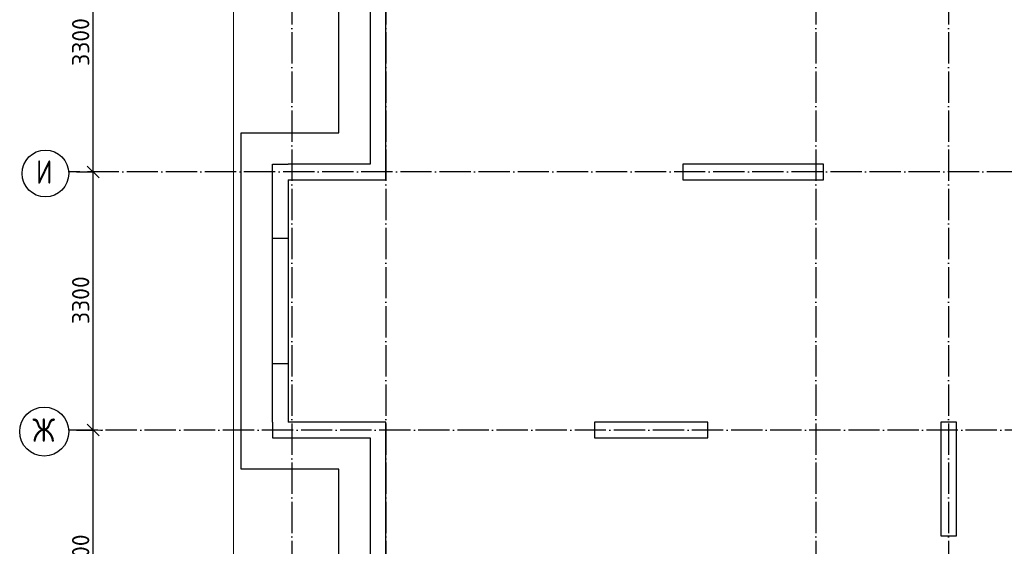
# Model space of a CAD drawing. Header units: millimetres. Extents: x -3483 to 105345, y -283423 to 72284.
# Tile 45 of 157: x 36517 to 49112, y -52985 to -46254. Entities that reach past the tile are written whole.
import ezdxf

# ---------------------------------------------------------------- set-up
doc = ezdxf.new("R2010")
doc.units = ezdxf.units.MM
doc.header["$PDMODE"] = 65
for name, pattern in [('______11', [500, 400, -50, 0, -50]), ('______2', [270, 200, -70]), ('______5', [1100, 800, -100, 100, -100])]:
    doc.linetypes.add(name, pattern=pattern)
for name, color, linetype, lineweight in [('Standard', 7, 'Continuous', 25), ('Колонна (1)', 7, 'Continuous', 35), ('Колонна (2)', 7, 'Continuous', 35), ('Размерная линия_ общее', 7, 'Continuous', 13), ('Стена_ общее', 7, 'Continuous', 35), ('Фундамент_ общее', 7, 'Continuous', 35)]:
    doc.layers.add(name, color=color, linetype=linetype, lineweight=lineweight)
doc.layers.add('Осевая линия_ общее', color=7, linetype='______5', lineweight=13, true_color=0xa0a0a0)
doc.styles.add('ISOCPEUR', font='ISOCPEUR')
doc.dimstyles.new('DIMSTYLE_4', dxfattribs={"dimtxt": 220, "dimasz": 250, "dimexe": 0, "dimexo": 0, "dimgap": 110, "dimtad": 2, "dimdec": 0, "dimrnd": 5, "dimzin": 12, "dimdsep": 46, "dimtxsty": 'ISOCPEUR', "dimblk1": 'ALL_ML_STRICH', "dimblk2": 'ALL_ML_STRICH', "dimsah": 1, "dimcen": 0, "dimclrd": 7, "dimclre": 256, "dimclrt": 7, "dimadec": 0, "dimazin": 0, "dimtfac": 1, "dimtdec": 0, "dimtix": 1, "dimtmove": 2, "dimatfit": 3, "dimfxl": 0, "dimtzin": 0, "dimlwd": 0, "dimlwe": -3, "dimarcsym": 0})

# ---------------------------------------------------------------- blocks, each defined once
blk = doc.blocks.new('ALL_ML_STRICH')
at = {"color": 0, "linetype": 'ByBlock', "lineweight": -2}
for p, q in [((-1, 0), (0.5, 0)), ((-0.3, -0.3), (0.3, 0.3)), ((0, -0.5), (0, 0.5))]:
    blk.add_line(p, q, dxfattribs=at)
blk = doc.blocks.new('*D69')
at = {"layer": 'DEFPOINTS', "color": 7, "linetype": 'Continuous', "lineweight": 13, "transparency": 33554687}
for p in [(37142, -51500), (37142, -54800), (37457, -54800)]:
    blk.add_point(p, dxfattribs=at)
at = {"layer": 'Размерная линия_ общее', "color": 253, "linetype": 'Continuous', "lineweight": -2, "true_color": 0xa0a0a0, "transparency": 33554687}
for p, q in [((37242, -51500), (37457, -51500)), ((37242, -54800), (37457, -54800))]:
    blk.add_line(p, q, dxfattribs=at)
at = {"layer": 'Размерная линия_ общее', "color": 7, "linetype": 'Continuous', "lineweight": -2, "transparency": 33554687}
blk.add_line((37457, -54800), (37457, -51500), dxfattribs=at)
at = {"layer": 'Размерная линия_ общее', "color": 7, "linetype": 'Continuous', "lineweight": 13, "transparency": 33554687, "xscale": 250, "yscale": 250, "zscale": 250}
for p, rotation in [((37457, -51500), 90), ((37457, -54800), 270)]:
    blk.add_blockref('ALL_ML_STRICH', p, dxfattribs=dict(at, rotation=rotation))
at = {"layer": 'Размерная линия_ общее', "color": 7, "linetype": 'Continuous', "lineweight": 13, "transparency": 33554687, "insert": (37297, -53139), "char_height": 220, "width": 880, "attachment_point": 5, "rotation": 90, "style": 'ISOCPEUR'}
blk.add_mtext('\\A1;{3300}', dxfattribs=at)
blk = doc.blocks.new('*D70')
at = {"layer": 'DEFPOINTS', "color": 7, "linetype": 'Continuous', "lineweight": 13, "transparency": 33554687}
for p in [(37142, -48200), (37142, -51500), (37457, -51500)]:
    blk.add_point(p, dxfattribs=at)
at = {"layer": 'Размерная линия_ общее', "color": 253, "linetype": 'Continuous', "lineweight": -2, "true_color": 0xa0a0a0, "transparency": 33554687}
for p, q in [((37242, -48200), (37457, -48200)), ((37242, -51500), (37457, -51500))]:
    blk.add_line(p, q, dxfattribs=at)
at = {"layer": 'Размерная линия_ общее', "color": 7, "linetype": 'Continuous', "lineweight": -2, "transparency": 33554687}
blk.add_line((37457, -51500), (37457, -48200), dxfattribs=at)
at = {"layer": 'Размерная линия_ общее', "color": 7, "linetype": 'Continuous', "lineweight": 13, "transparency": 33554687, "xscale": 250, "yscale": 250, "zscale": 250}
for p, rotation in [((37457, -48200), 90), ((37457, -51500), 270)]:
    blk.add_blockref('ALL_ML_STRICH', p, dxfattribs=dict(at, rotation=rotation))
at = {"layer": 'Размерная линия_ общее', "color": 7, "linetype": 'Continuous', "lineweight": 13, "transparency": 33554687, "insert": (37297, -49839), "char_height": 220, "width": 880, "attachment_point": 5, "rotation": 90, "style": 'ISOCPEUR'}
blk.add_mtext('\\A1;{3300}', dxfattribs=at)
blk = doc.blocks.new('*D71')
at = {"layer": 'DEFPOINTS', "color": 7, "linetype": 'Continuous', "lineweight": 13, "transparency": 33554687}
for p in [(37142, -44900), (37142, -48200), (37457, -48200)]:
    blk.add_point(p, dxfattribs=at)
at = {"layer": 'Размерная линия_ общее', "color": 253, "linetype": 'Continuous', "lineweight": -2, "true_color": 0xa0a0a0, "transparency": 33554687}
for p, q in [((37242, -44900), (37457, -44900)), ((37242, -48200), (37457, -48200))]:
    blk.add_line(p, q, dxfattribs=at)
at = {"layer": 'Размерная линия_ общее', "color": 7, "linetype": 'Continuous', "lineweight": -2, "transparency": 33554687}
blk.add_line((37457, -48200), (37457, -44900), dxfattribs=at)
at = {"layer": 'Размерная линия_ общее', "color": 7, "linetype": 'Continuous', "lineweight": 13, "transparency": 33554687, "xscale": 250, "yscale": 250, "zscale": 250}
for p, rotation in [((37457, -44900), 90), ((37457, -48200), 270)]:
    blk.add_blockref('ALL_ML_STRICH', p, dxfattribs=dict(at, rotation=rotation))
at = {"layer": 'Размерная линия_ общее', "color": 7, "linetype": 'Continuous', "lineweight": 13, "transparency": 33554687, "insert": (37297, -46539), "char_height": 220, "width": 880, "attachment_point": 5, "rotation": 90, "style": 'ISOCPEUR'}
blk.add_mtext('\\A1;{3300}', dxfattribs=at)
blk = doc.blocks.new('СЛОЖНЫЙ_ОБЪЕКТ_3')
at = {"layer": 'Колонна (1)', "color": 9, "lineweight": -3, "true_color": 0xc7c7c7, "transparency": 33554687}
for p, q in [((45000, -48100), (45000, -48300)), ((46800, -48100), (45000, -48100)), ((46800, -48300), (46800, -48100)), ((45000, -48300), (46800, -48300))]:
    blk.add_line(p, q, dxfattribs=at)
at = {"layer": 'Колонна (2)', "color": 9, "lineweight": -3, "true_color": 0xc7c7c7, "transparency": 33554687}
for p, q in [((43870, -51400), (43870, -51600)), ((45320, -51400), (43870, -51400)), ((45320, -51600), (45320, -51400)), ((48300, -51400), (48300, -52850)), ((48500, -51400), (48300, -51400)), ((48500, -52850), (48500, -51400)), ((43870, -51600), (45320, -51600)), ((48300, -52850), (48500, -52850))]:
    blk.add_line(p, q, dxfattribs=at)
at = {"layer": 'Стена_ общее', "color": 9, "linetype": 'Continuous', "lineweight": -3, "true_color": 0xc7c7c7, "transparency": 33554687}
for p, q in [((41000, -41700), (41000, -48100)), ((41200, -48100), (41200, -45000)), ((39750, -51400), (39750, -48100)), ((39750, -48100), (39950, -48100)), ((41000, -48100), (39950, -48100)), ((41200, -48300), (41200, -48100)), ((39950, -48300), (39950, -51400)), ((39950, -48300), (41200, -48300)), ((39750, -51400), (39750, -51600)), ((41000, -51400), (39950, -51400)), ((41200, -51400), (41000, -51400)), ((41200, -54700), (41200, -51400)), ((39750, -51600), (41000, -51600)), ((41000, -51600), (41000, -57760))]:
    blk.add_line(p, q, dxfattribs=at)
at = {"layer": 'Стена_ общее', "color": 9, "linetype": '______2', "lineweight": -3, "true_color": 0xc7c7c7, "transparency": 33554687}
for p, q in [((39950, -49050), (39750, -49050)), ((39750, -50650), (39950, -50650))]:
    blk.add_line(p, q, dxfattribs=at)
blk = doc.blocks.new('*D277')
at = {"layer": 'DEFPOINTS', "color": 7, "linetype": 'Continuous', "lineweight": 13, "transparency": 33554687}
for p in [(50512, -52748), (50882, -53117), (48124, -55875)]:
    blk.add_point(p, dxfattribs=at)
at = {"layer": 'Размерная линия_ общее', "color": 7, "linetype": 'Continuous', "lineweight": -2, "transparency": 33554687}
blk.add_line((50512, -52748), (47754, -55505), dxfattribs=at)
at = {"layer": 'Размерная линия_ общее', "color": 253, "linetype": 'Continuous', "lineweight": -2, "true_color": 0xa0a0a0, "transparency": 33554687}
for p, q in [((50811, -53046), (50512, -52748)), ((48053, -55804), (47754, -55505))]:
    blk.add_line(p, q, dxfattribs=at)
at = {"layer": 'Размерная линия_ общее', "color": 7, "linetype": 'Continuous', "lineweight": 13, "transparency": 33554687, "xscale": 250, "yscale": 250, "zscale": 250}
for p, rotation in [((50512, -52748), 45), ((47754, -55505), 225)]:
    blk.add_blockref('ALL_ML_STRICH', p, dxfattribs=dict(at, rotation=rotation))
at = {"layer": 'Размерная линия_ общее', "color": 7, "linetype": 'Continuous', "lineweight": 13, "transparency": 33554687, "insert": (49028, -54006), "char_height": 220, "width": 880, "attachment_point": 5, "rotation": 45, "style": 'ISOCPEUR'}
blk.add_mtext('\\A1;{3900}', dxfattribs=at)

msp = doc.modelspace()

# ---------------------------------------------------------------- linework, layer by layer
at = {"layer": 'Standard', "color": 7, "linetype": 'Continuous', "lineweight": 13, "transparency": 33554687}
msp.add_lwpolyline([(39250, -70750), (65250, -70750), (65250, -23310), (39250, -23310), (39250, -70750)], dxfattribs=at)
at = {"layer": 'Осевая линия_ общее', "color": 253, "linetype": '______11', "lineweight": -3, "true_color": 0xa0a0a0, "transparency": 33554687}
for p, q in [((40000, -23410), (40000, -72827.9)), ((41200, -23410), (41200, -72827.9)), ((46700, -23410), (46700, -72827.9)), ((48400, -23410), (48400, -72827.9)), ((57790, -48200), (37142.2, -48200)), ((61020, -51500), (37142.2, -51500))]:
    msp.add_line(p, q, dxfattribs=at)
at = {"layer": 'Осевая линия_ общее', "color": 7, "linetype": 'Continuous', "lineweight": -3, "transparency": 33554687}
for centre, radius in [((36846, -48219.5), 298.8), ((36830.6, -51519.5), 313.4)]:
    msp.add_circle(centre, radius, dxfattribs=at)
at = {"layer": 'Фундамент_ общее', "color": 7, "lineweight": 25, "transparency": 33554687}
for p, q in [((40600, -47700), (40600, -42100)), ((39350, -52000), (39350, -47700)), ((39350, -47700), (40600, -47700)), ((40600, -52000), (39350, -52000)), ((40600, -57360), (40600, -52000))]:
    msp.add_line(p, q, dxfattribs=at)
at = {"layer": 'Фундамент_ общее', "color": 7, "linetype": 'Continuous', "lineweight": 25, "transparency": 33554687}
for p, q in [((40600, -47700), (40600, -42100)), ((39350, -52000), (39350, -47700)), ((39350, -47700), (40600, -47700)), ((40600, -52000), (39350, -52000)), ((40600, -57360), (40600, -52000))]:
    msp.add_line(p, q, dxfattribs=at)

# ---------------------------------------------------------------- block references
at = {"layer": 'Стена_ общее', "color": 9, "linetype": 'Continuous', "lineweight": -3, "true_color": 0xc7c7c7, "transparency": 33554687}
msp.add_blockref('СЛОЖНЫЙ_ОБЪЕКТ_3', (0, 0), dxfattribs=at)

# ---------------------------------------------------------------- texts
at = {"layer": 'Осевая линия_ общее', "color": 7, "linetype": 'Continuous', "lineweight": -3, "transparency": 33554687, "char_height": 300, "attachment_point": 7, "style": 'ISOCPEUR'}
for s, insert, width in [('\\W0.80;И', (36726, -48350), 359.833), ('\\W0.83;Ж', (36680.6, -51650), 425)]:
    msp.add_mtext(s, dxfattribs=dict(at, insert=insert, width=width))

# ---------------------------------------------------------------- dimensions: what is measured, and where the dimension line sits
at = {"layer": 'Размерная линия_ общее', "color": 7, "linetype": 'Continuous', "lineweight": 13, "transparency": 33554687}
for base, p1, p2, angle, picture, middle in [((37457.3, -44900), (37242.2, -48200), (37242.2, -44900), 90, '*D71', (37297.3, -46539)), ((37457.3, -48200), (37242.2, -51500), (37242.2, -48200), 90, '*D70', (37297.3, -49839)), ((37457.3, -51500), (37242.2, -54800), (37242.2, -51500), 90, '*D69', (37297.3, -53139)), ((47754.5, -55505.3), (50811.1, -53046.5), (48053.4, -55804.2), 225, '*D277', (49028, -54005.5))]:
    dim = msp.add_linear_dim(base=base, p1=p1, p2=p2, angle=angle, dimstyle='DIMSTYLE_4', override={"dimpost": '<>', "dimclrd": 7, "dimclre": 253, "dimclrt": 7, "dimlwd": 0, "dimlwe": 65533}, dxfattribs=at)
    dim.commit()
    dim.dimension.update_dxf_attribs({"geometry": picture, "text_midpoint": middle, "dimtype": 160})

doc.saveas('drawing.dxf')
